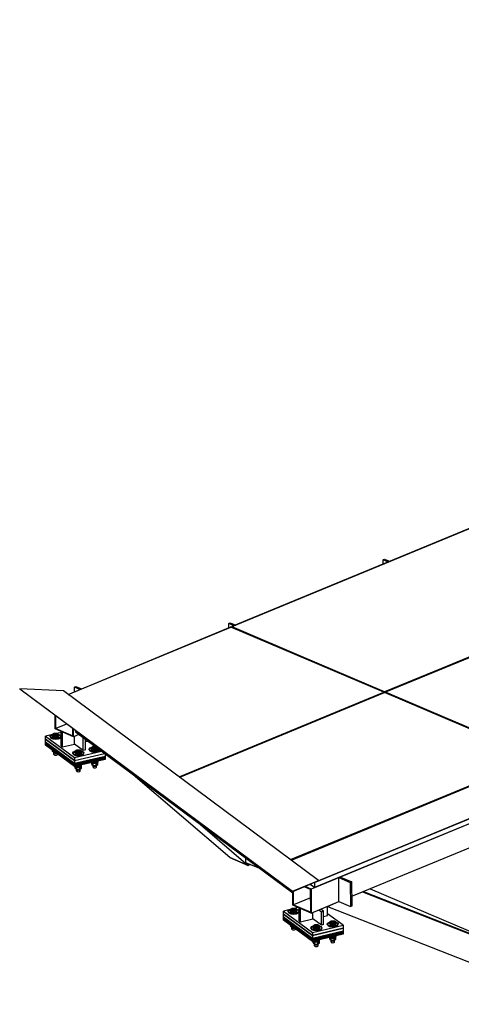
# Model space of a CAD drawing. Header units: millimetres. Extents: x 150 to 15284, y 150 to 14166.
# Tile 1 of 13: x 150 to 2157, y 7144 to 11615. Entities that reach past the tile are written whole.
import ezdxf

# ---------------------------------------------------------------- set-up
doc = ezdxf.new("R2010")
doc.units = ezdxf.units.MM

# ---------------------------------------------------------------- blocks, each defined once
blk = doc.blocks.new('Part-1718 - 1314')
at = {"color": 7}
for p, q in [((399.5, 8325.5), (399.5, 8360.9)), ((438.6, 8296.8), (399.5, 8325.5)), ((438.6, 8296.8), (438.6, 8354.5)), ((449, 8299.2), (449.1, 8346.8)), ((449, 8299.2), (438.6, 8296.8))]:
    blk.add_line(p, q, dxfattribs=at)
blk = doc.blocks.new('Part-1325 - 1314')
at = {"color": 7}
for p, q in [((403.2, 8386.9), (403.3, 8380.7)), ((403.3, 8380.7), (1391.3, 7649.7))]:
    blk.add_line(p, q, dxfattribs=at)
blk = doc.blocks.new('Part-1390 - 1314')
at = {"color": 7}
for p, q in [((1176.7, 7808.5), (1176.9, 7788.5)), ((1176.9, 7788.5), (1239.9, 7761.7)), ((1742, 7668.6), (2480.6, 7354.2))]:
    blk.add_line(p, q, dxfattribs=at)
blk = doc.blocks.new('Part-29797 - 1314')
at = {"color": 7}
for p, q in [((1600, 7719.3), (1607.2, 7722.3)), ((1601.1, 7610.4), (1600, 7719.3)), ((1600, 7719.3), (1652.1, 7697.1)), ((1607.2, 7722.3), (1659.3, 7700.1)), ((1659.3, 7700.1), (1652.1, 7697.1)), ((1652.1, 7697.1), (1653.2, 7588.2)), ((1660.4, 7591.2), (1659.3, 7700.1)), ((1601.1, 7610.4), (1653.2, 7588.2)), ((1653.2, 7588.2), (1660.4, 7591.2))]:
    blk.add_line(p, q, dxfattribs=at)
blk = doc.blocks.new('Part-4183 - 1314')
at = {"color": 7}
for p, q in [((1348.4, 7554.2), (1480.4, 7457.3)), ((1348.4, 7540.5), (1348.4, 7554.2)), ((1480.4, 7443.7), (1348.4, 7540.5)), ((1480.4, 7457.3), (1620, 7489.5)), ((1620, 7475.8), (1480.4, 7443.7)), ((1620, 7489.5), (1620, 7475.8)), ((1480.4, 7457.3), (1480.4, 7443.7))]:
    blk.add_line(p, q, dxfattribs=at)
blk = doc.blocks.new('Part-1722 - 1314')
at = {"color": 7}
for p, q in [((1420.2, 7523.6), (1420.2, 7581.8)), ((1426, 7519.3), (1426, 7579.3)), ((1548.2, 7547.4), (1548.2, 7588.5)), ((1420.2, 7523.6), (1426, 7519.3)), ((1426, 7519.3), (1481.9, 7532.1)), ((1531.4, 7543.6), (1548.2, 7547.4))]:
    blk.add_line(p, q, dxfattribs=at)
blk = doc.blocks.new('Part-1426 - 1314')
at = {"color": 7}
for p, q in [((1104.5, 7810.3), (665.6, 8186.6)), ((971.8, 7960.1), (1187.9, 7774.8)), ((1187.9, 7774.8), (1104.5, 7810.3)), ((1190.2, 7782.9), (1187.9, 7774.8))]:
    blk.add_line(p, q, dxfattribs=at)
blk = doc.blocks.new('Surfacing-1362 - 1314')
at = {"color": 3}
for p, q in [((876.8, 8175.5), (1808.4, 8560.3)), ((2503, 8264.6), (1808.4, 8560.3)), ((1381.4, 7801.3), (2503, 8264.6)), ((1382.2, 7800.7), (2503, 8263.7)), ((2503, 8263.7), (2503, 8264.6))]:
    blk.add_line(p, q, dxfattribs=at)
blk = doc.blocks.new('Surfacing-1363 - 1314')
at = {"color": 3}
for p, q in [((369.7, 8551.6), (1110.2, 8857.5)), ((1804.9, 8561.8), (1110.2, 8857.5)), ((874.3, 8177.4), (1804.9, 8561.8)), ((875.1, 8176.8), (1804.9, 8560.9)), ((1804.9, 8560.9), (1804.9, 8561.8))]:
    blk.add_line(p, q, dxfattribs=at)
blk = doc.blocks.new('Surfacing-1382 - 1314')
at = {"color": 3}
for p, q in [((1384, 7799.4), (2506.5, 8263.1)), ((2680.1, 8189.2), (2506.5, 8263.1)), ((1490.2, 7697.7), (2680.1, 8189.2)), ((2680.2, 8188.3), (1490.2, 7696.8)), ((2680.1, 8189.2), (2680.2, 8188.3)), ((1490.2, 7697.7), (1490.2, 7696.8))]:
    blk.add_line(p, q, dxfattribs=at)
blk = doc.blocks.new('Part-1399 - 1314')
at = {"color": 7}
for p, q in [((1104.5, 7810.3), (1187.9, 7774.8)), ((1187.9, 7774.8), (1190.2, 7782.9)), ((1198.7, 7779.3), (1187.9, 7774.8))]:
    blk.add_line(p, q, dxfattribs=at)
blk = doc.blocks.new('Part-1437 - 1314')
at = {"color": 7}
for p, q in [((1660, 7634.7), (1708.6, 7654.8)), ((1708.6, 7654.8), (2704.1, 7263.7)), ((1712, 7656.2), (2611.6, 7302.7)), ((1548.6, 7588.7), (1601.1, 7610.4)), ((1548.6, 7588.7), (2679.9, 7144.3)), ((2704.1, 7263.7), (2657.4, 7283.5)), ((2679.9, 7144.3), (2704.1, 7263.7))]:
    blk.add_line(p, q, dxfattribs=at)
blk = doc.blocks.new('Part-11609 - 1314')
at = {"color": 7}
for p, q in [((1384.7, 7798.8), (2506.5, 8262.2)), ((2680.2, 8188.3), (2506.5, 8262.2)), ((1490.2, 7696.8), (2680.2, 8188.3)), ((2680.2, 8188.3), (2680.4, 8165.6)), ((2680.4, 8165.6), (1490.5, 7674.1)), ((1490.2, 7696.8), (1490.5, 7674.1)), ((1490.5, 7674.1), (1470.7, 7688.7))]:
    blk.add_line(p, q, dxfattribs=at)
blk = doc.blocks.new('Part-1635 - 1314')
at = {"color": 7}
for p, q in [((1416.3, 7583.5), (1348.4, 7567.8)), ((1348.4, 7567.8), (1480.4, 7471)), ((1348.4, 7554.2), (1348.4, 7567.8)), ((1620, 7503.2), (1548.2, 7555.8)), ((1480.4, 7457.3), (1348.4, 7554.2)), ((1480.4, 7471), (1620, 7503.2)), ((1620, 7489.5), (1480.4, 7457.3)), ((1480.4, 7471), (1480.4, 7457.3)), ((1620, 7503.2), (1620, 7489.5))]:
    blk.add_line(p, q, dxfattribs=at)
blk = doc.blocks.new('Bolt-29798 - 1314')
at = {"color": 7}
for p, q in [((1370.3, 7567.4), (1373.9, 7572.5)), ((1373.9, 7569.8), (1370.3, 7564.6)), ((1373.5, 7562.2), (1370.3, 7567.4)), ((1370.3, 7564.6), (1370.3, 7567.4)), ((1370.3, 7564.6), (1373.5, 7559.5)), ((1382.6, 7558.4), (1373.5, 7562.2)), ((1373.5, 7559.5), (1382.6, 7555.7)), ((1373.9, 7572.5), (1383.1, 7576.2)), ((1383.1, 7573.5), (1373.9, 7569.8)), ((1381.5, 7576.4), (1388.6, 7581.3)), ((1381.5, 7567.3), (1381.5, 7576.4)), ((1388.3, 7571.5), (1381.5, 7576.4)), ((1388.6, 7572.2), (1381.5, 7567.3)), ((1381.5, 7567.3), (1388.3, 7562.4)), ((1382.4, 7565.1), (1383.5, 7566.8)), ((1382.6, 7563.5), (1382.4, 7565.1)), ((1384, 7561.9), (1382.6, 7563.5)), ((1395, 7557), (1382.6, 7558.4)), ((1382.6, 7555.7), (1395, 7554.2)), ((1383.1, 7576.2), (1395.7, 7577.5)), ((1395.7, 7574.8), (1383.1, 7573.5)), ((1383.5, 7566.8), (1385.8, 7568.1)), ((1386.5, 7560.6), (1384, 7561.9)), ((1385.8, 7568.1), (1389, 7569.2)), ((1389.9, 7559.7), (1386.5, 7560.6)), ((1387.3, 7567.3), (1388.5, 7568.9)), ((1388.4, 7565.6), (1387.3, 7567.3)), ((1387.3, 7564.6), (1387.3, 7567.3)), ((1388.3, 7562.4), (1388.3, 7571.5)), ((1402.1, 7571.4), (1388.3, 7571.5)), ((1388.3, 7562.4), (1402.1, 7562.3)), ((1391.3, 7564.4), (1388.4, 7565.6)), ((1388.5, 7568.9), (1391.4, 7570.1)), ((1388.6, 7572.2), (1388.6, 7581.3)), ((1388.6, 7581.3), (1402.4, 7581.3)), ((1388.6, 7572.2), (1402.4, 7572.1)), ((1389, 7569.2), (1392.8, 7569.8)), ((1393.8, 7559.2), (1389.9, 7559.7)), ((1395.2, 7564), (1391.3, 7564.4)), ((1391.4, 7570.1), (1395.4, 7570.5)), ((1392.8, 7569.8), (1396.9, 7569.8)), ((1397.9, 7559.3), (1393.8, 7559.2)), ((1407.6, 7558.3), (1395, 7557)), ((1395, 7554.2), (1407.6, 7555.6)), ((1399.3, 7564.4), (1395.2, 7564)), ((1395.4, 7570.5), (1399.4, 7570.1)), ((1395.7, 7577.5), (1408.1, 7576.1)), ((1408.1, 7573.3), (1395.7, 7574.8)), ((1396.9, 7569.8), (1400.8, 7569.4)), ((1401.7, 7559.9), (1397.9, 7559.3)), ((1402.2, 7565.6), (1399.3, 7564.4)), ((1399.4, 7570.1), (1402.3, 7568.9)), ((1400.8, 7569.4), (1404.2, 7568.4)), ((1404.9, 7560.9), (1401.7, 7559.9)), ((1409.2, 7576.3), (1402.1, 7571.4)), ((1402.1, 7562.3), (1402.1, 7571.4)), ((1402.1, 7562.3), (1409.2, 7567.2)), ((1403.3, 7567.2), (1402.2, 7565.6)), ((1402.3, 7568.9), (1403.3, 7567.2)), ((1402.4, 7572.1), (1402.4, 7581.3)), ((1402.4, 7581.3), (1409.2, 7576.3)), ((1402.4, 7572.1), (1409.2, 7567.2)), ((1403.3, 7564.5), (1403.3, 7567.2)), ((1404.2, 7568.4), (1406.7, 7567.1)), ((1407.2, 7562.3), (1404.9, 7560.9)), ((1406.7, 7567.1), (1408.1, 7565.6)), ((1408.3, 7563.9), (1407.2, 7562.3)), ((1416.8, 7562), (1407.6, 7558.3)), ((1407.6, 7555.6), (1416.8, 7559.3)), ((1408.1, 7576.1), (1417.2, 7572.3)), ((1417.2, 7569.5), (1408.1, 7573.3)), ((1408.1, 7565.6), (1408.3, 7563.9)), ((1409.2, 7567.2), (1409.2, 7576.3)), ((1420.2, 7566.9), (1416.8, 7562)), ((1416.8, 7559.3), (1420.2, 7564.1)), ((1417.2, 7572.3), (1420.2, 7567.4)), ((1420.2, 7564.6), (1417.2, 7569.5)), ((1548, 7509.4), (1551.5, 7514.5)), ((1551.5, 7511.7), (1548, 7506.6)), ((1551.5, 7514.5), (1560.8, 7518.2)), ((1560.8, 7515.5), (1551.5, 7511.7)), ((1559.2, 7518.4), (1566.2, 7523.3)), ((1559.2, 7509.3), (1559.2, 7518.4)), ((1565.9, 7513.4), (1559.2, 7518.4)), ((1566.2, 7514.2), (1559.2, 7509.3)), ((1560.8, 7518.2), (1573.3, 7519.5)), ((1573.3, 7516.8), (1560.8, 7515.5)), ((1563.5, 7510.1), (1566.7, 7511.1)), ((1565, 7509.3), (1566.1, 7510.9)), ((1565.9, 7504.3), (1565.9, 7513.4)), ((1579.8, 7513.4), (1565.9, 7513.4)), ((1566.1, 7510.9), (1569.1, 7512.1)), ((1566.2, 7514.2), (1566.2, 7523.3)), ((1566.2, 7523.3), (1580.1, 7523.2)), ((1566.2, 7514.2), (1580.1, 7514.1)), ((1566.7, 7511.1), (1570.5, 7511.7)), ((1569.1, 7512.1), (1573.1, 7512.5)), ((1570.5, 7511.7), (1574.5, 7511.8)), ((1573.1, 7512.5), (1577.1, 7512)), ((1573.3, 7519.5), (1585.8, 7518.1)), ((1585.8, 7515.3), (1573.3, 7516.8)), ((1574.5, 7511.8), (1578.5, 7511.3)), ((1577.1, 7512), (1580, 7510.8)), ((1578.5, 7511.3), (1581.8, 7510.4)), ((1586.9, 7518.3), (1579.8, 7513.4)), ((1579.8, 7504.3), (1579.8, 7513.4)), ((1580, 7510.8), (1581, 7509.2)), ((1580.1, 7514.1), (1580.1, 7523.2)), ((1580.1, 7523.2), (1586.9, 7518.3)), ((1580.1, 7514.1), (1586.9, 7509.1)), ((1585.8, 7518.1), (1594.8, 7514.2)), ((1594.8, 7511.5), (1585.8, 7515.3)), ((1586.9, 7509.1), (1586.9, 7518.3)), ((1594.8, 7514.2), (1598, 7509.1)), ((1598, 7506.4), (1594.8, 7511.5)), ((1381.5, 7498.2), (1381.5, 7502.5)), ((1384.5, 7500.3), (1381.5, 7498.2)), ((1388.3, 7493.3), (1381.5, 7498.2)), ((1387.3, 7485.2), (1387.3, 7498.2)), ((1388.5, 7486.9), (1387.3, 7485.2)), ((1387.3, 7485.2), (1388.4, 7483.6)), ((1388.3, 7493.3), (1388.3, 7497.6)), ((1394.2, 7493.2), (1388.3, 7493.3)), ((1388.4, 7483.6), (1391.3, 7482.4)), ((1391.4, 7488.1), (1388.5, 7486.9)), ((1391.3, 7482.4), (1395.2, 7481.9)), ((1395.4, 7488.5), (1391.4, 7488.1)), ((1395.2, 7481.9), (1399.3, 7482.3)), ((1399.4, 7488), (1395.4, 7488.5)), ((1399.3, 7482.3), (1402.2, 7483.5)), ((1402.3, 7486.8), (1399.4, 7488)), ((1402.2, 7483.5), (1403.3, 7485.2)), ((1403.3, 7485.2), (1402.3, 7486.8)), ((1403.3, 7485.2), (1403.3, 7486.5)), ((1473, 7492.1), (1476.5, 7497.2)), ((1476.5, 7494.5), (1473, 7489.3)), ((1476.2, 7486.9), (1473, 7492.1)), ((1473, 7489.3), (1473, 7492.1)), ((1473, 7489.3), (1476.2, 7484.2)), ((1485.2, 7483.1), (1476.2, 7486.9)), ((1476.2, 7484.2), (1485.2, 7480.4)), ((1476.5, 7497.2), (1485.8, 7500.9)), ((1485.8, 7498.2), (1476.5, 7494.5)), ((1484.1, 7501.1), (1491.2, 7506)), ((1484.1, 7492), (1484.1, 7501.1)), ((1490.9, 7496.2), (1484.1, 7501.1)), ((1491.2, 7496.9), (1484.1, 7492)), ((1484.1, 7492), (1490.9, 7487)), ((1485.1, 7489.8), (1486.2, 7491.4)), ((1485.2, 7488.2), (1485.1, 7489.8)), ((1486.6, 7486.6), (1485.2, 7488.2)), ((1497.7, 7481.7), (1485.2, 7483.1)), ((1485.2, 7480.4), (1497.7, 7478.9)), ((1485.8, 7500.9), (1498.3, 7502.2)), ((1498.3, 7499.5), (1485.8, 7498.2)), ((1486.2, 7491.4), (1488.4, 7492.8)), ((1489.2, 7485.3), (1486.6, 7486.6)), ((1488.4, 7492.8), (1491.6, 7493.9)), ((1492.5, 7484.4), (1489.2, 7485.3)), ((1490, 7492), (1491.1, 7493.6)), ((1491, 7490.3), (1490, 7492)), ((1490, 7489.2), (1490, 7492)), ((1490.9, 7487), (1490.9, 7496.2)), ((1504.8, 7496.1), (1490.9, 7496.2)), ((1490.9, 7487), (1504.8, 7487)), ((1493.9, 7489.1), (1491, 7490.3)), ((1491.1, 7493.6), (1494.1, 7494.8)), ((1491.2, 7496.9), (1491.2, 7506)), ((1491.2, 7506), (1505.1, 7506)), ((1491.2, 7496.9), (1505.1, 7496.8)), ((1491.6, 7493.9), (1495.4, 7494.4)), ((1496.5, 7483.9), (1492.5, 7484.4)), ((1497.9, 7488.7), (1493.9, 7489.1)), ((1494.1, 7494.8), (1498.1, 7495.2)), ((1495.4, 7494.4), (1499.5, 7494.5)), ((1500.5, 7484), (1496.5, 7483.9)), ((1510.2, 7483), (1497.7, 7481.7)), ((1497.7, 7478.9), (1510.2, 7480.2)), ((1501.9, 7489.1), (1497.9, 7488.7)), ((1498.1, 7495.2), (1502.1, 7494.8)), ((1498.3, 7502.2), (1510.8, 7500.8)), ((1510.8, 7498), (1498.3, 7499.5)), ((1499.5, 7494.5), (1503.4, 7494.1)), ((1504.3, 7484.5), (1500.5, 7484)), ((1504.9, 7490.3), (1501.9, 7489.1)), ((1502.1, 7494.8), (1505, 7493.5)), ((1503.4, 7494.1), (1506.8, 7493.1)), ((1507.5, 7485.6), (1504.3, 7484.5)), ((1511.8, 7501), (1504.8, 7496.1)), ((1504.8, 7487), (1504.8, 7496.1)), ((1504.8, 7487), (1511.8, 7491.9)), ((1506, 7491.9), (1504.9, 7490.3)), ((1505, 7493.5), (1506, 7491.9)), ((1505.1, 7496.8), (1505.1, 7506)), ((1505.1, 7506), (1511.8, 7501)), ((1505.1, 7496.8), (1511.8, 7491.9)), ((1506, 7489.2), (1506, 7491.9)), ((1506.8, 7493.1), (1509.3, 7491.8)), ((1509.8, 7487), (1507.5, 7485.6)), ((1509.3, 7491.8), (1510.7, 7490.3)), ((1510.9, 7488.6), (1509.8, 7487)), ((1519.5, 7486.7), (1510.2, 7483)), ((1510.2, 7480.2), (1519.5, 7484)), ((1510.7, 7490.3), (1510.9, 7488.6)), ((1510.8, 7500.8), (1519.8, 7497)), ((1519.8, 7494.2), (1510.8, 7498)), ((1511.8, 7491.9), (1511.8, 7501)), ((1523, 7491.8), (1519.5, 7486.7)), ((1519.5, 7484), (1523, 7489.1)), ((1519.8, 7497), (1523, 7491.8)), ((1523, 7489.1), (1519.8, 7494.2)), ((1523, 7489.1), (1523, 7491.8)), ((1551.2, 7504.2), (1548, 7509.4)), ((1548, 7506.6), (1548, 7509.4)), ((1548, 7506.6), (1551.2, 7501.5)), ((1560.2, 7500.4), (1551.2, 7504.2)), ((1551.2, 7501.5), (1560.2, 7497.7)), ((1559.2, 7509.3), (1565.9, 7504.3)), ((1560.1, 7507.1), (1561.2, 7508.7)), ((1560.3, 7505.4), (1560.1, 7507.1)), ((1572.7, 7498.9), (1560.2, 7500.4)), ((1560.2, 7497.7), (1572.7, 7496.2)), ((1561.7, 7503.9), (1560.3, 7505.4)), ((1561.2, 7508.7), (1563.5, 7510.1)), ((1564.2, 7502.6), (1561.7, 7503.9)), ((1567.6, 7501.6), (1564.2, 7502.6)), ((1566, 7507.6), (1565, 7509.3)), ((1565, 7506.5), (1565, 7509.3)), ((1565.9, 7504.3), (1579.8, 7504.3)), ((1568.9, 7506.4), (1566, 7507.6)), ((1571.5, 7501.2), (1567.6, 7501.6)), ((1572.9, 7505.9), (1568.9, 7506.4)), ((1575.6, 7501.2), (1571.5, 7501.2)), ((1585.2, 7500.3), (1572.7, 7498.9)), ((1572.7, 7496.2), (1585.2, 7497.5)), ((1576.9, 7506.4), (1572.9, 7505.9)), ((1579.4, 7501.8), (1575.6, 7501.2)), ((1579.9, 7507.5), (1576.9, 7506.4)), ((1582.6, 7502.9), (1579.4, 7501.8)), ((1579.8, 7504.3), (1586.9, 7509.1)), ((1581, 7509.2), (1579.9, 7507.5)), ((1581, 7506.4), (1581, 7509.2)), ((1581.8, 7510.4), (1584.4, 7509.1)), ((1584.8, 7504.2), (1582.6, 7502.9)), ((1584.4, 7509.1), (1585.8, 7507.5)), ((1585.9, 7505.9), (1584.8, 7504.2)), ((1594.5, 7504), (1585.2, 7500.3)), ((1585.2, 7497.5), (1594.5, 7501.2)), ((1585.8, 7507.5), (1585.9, 7505.9)), ((1598, 7509.1), (1594.5, 7504)), ((1594.5, 7501.2), (1598, 7506.4)), ((1598, 7506.4), (1598, 7509.1)), ((1484.1, 7422.9), (1484.1, 7430.9)), ((1491.2, 7427.8), (1484.1, 7422.9)), ((1484.1, 7422.9), (1490.9, 7418)), ((1485.9, 7431.3), (1490.3, 7429.4)), ((1490.9, 7429.8), (1488.2, 7431.8)), ((1490, 7409.9), (1490, 7432.2)), ((1490.3, 7432.1), (1490.1, 7432.2)), ((1497.8, 7431.3), (1490.3, 7432.1)), ((1490.3, 7429.4), (1497.8, 7428.5)), ((1490.9, 7418), (1490.9, 7429.8)), ((1504.8, 7429.7), (1490.9, 7429.8)), ((1491.2, 7427.8), (1491.2, 7432.5)), ((1491.2, 7427.8), (1505.1, 7427.7)), ((1492.1, 7432.7), (1492.5, 7432.6)), ((1492.5, 7432.6), (1496.5, 7432.1)), ((1496.5, 7432.1), (1500.5, 7432.2)), ((1505.3, 7432.1), (1497.8, 7431.3)), ((1497.8, 7428.5), (1505.3, 7429.3)), ((1500.5, 7432.2), (1504.3, 7432.8)), ((1504.3, 7432.8), (1507.5, 7433.8)), ((1511.8, 7434.6), (1504.8, 7429.7)), ((1504.8, 7417.9), (1504.8, 7429.7)), ((1504.8, 7417.9), (1511.8, 7422.8)), ((1505.1, 7427.7), (1505.1, 7435.7)), ((1505.1, 7427.7), (1511.8, 7422.8)), ((1510.9, 7434.3), (1505.3, 7432.1)), ((1505.3, 7429.3), (1510.9, 7431.6)), ((1506, 7409.9), (1506, 7435.9)), ((1507.5, 7433.8), (1509.8, 7435.2)), ((1509.1, 7436.6), (1511.8, 7434.6)), ((1509.8, 7435.2), (1510.9, 7436.8)), ((1513, 7437.4), (1510.9, 7434.3)), ((1510.9, 7436.8), (1510.9, 7437)), ((1510.9, 7436.8), (1510.9, 7437)), ((1510.9, 7431.6), (1513, 7434.6)), ((1513, 7434.6), (1511.4, 7437.1)), ((1511.8, 7422.8), (1511.8, 7434.6)), ((1512.9, 7437.5), (1513, 7437.4)), ((1513, 7434.6), (1513, 7437.4)), ((1559.2, 7440.2), (1559.2, 7448.1)), ((1566.2, 7445.1), (1559.2, 7440.2)), ((1559.2, 7440.2), (1565.9, 7435.2)), ((1560.9, 7448.5), (1565.3, 7446.7)), ((1565.9, 7447.1), (1563.2, 7449.1)), ((1565, 7427.2), (1565, 7449.5)), ((1566.1, 7428.9), (1565, 7427.2)), ((1565, 7427.2), (1566, 7425.6)), ((1565.3, 7449.4), (1565.1, 7449.5)), ((1572.8, 7448.6), (1565.3, 7449.4)), ((1565.3, 7446.7), (1572.8, 7445.8)), ((1565.9, 7435.2), (1565.9, 7447.1)), ((1579.8, 7447), (1565.9, 7447.1)), ((1565.9, 7435.2), (1579.8, 7435.2)), ((1566, 7425.6), (1568.9, 7424.3)), ((1569.1, 7430), (1566.1, 7428.9)), ((1566.2, 7445.1), (1566.2, 7449.8)), ((1566.2, 7445.1), (1580.1, 7445)), ((1567.2, 7450), (1567.6, 7449.9)), ((1567.6, 7449.9), (1571.5, 7449.4)), ((1568.9, 7424.3), (1572.9, 7423.9)), ((1573.1, 7430.5), (1569.1, 7430)), ((1571.5, 7449.4), (1575.6, 7449.5)), ((1580.3, 7449.3), (1572.8, 7448.6)), ((1572.8, 7445.8), (1580.3, 7446.6)), ((1572.9, 7423.9), (1576.9, 7424.3)), ((1577.1, 7430), (1573.1, 7430.5)), ((1575.6, 7449.5), (1579.4, 7450.1)), ((1576.9, 7424.3), (1579.9, 7425.5)), ((1580, 7428.8), (1577.1, 7430)), ((1579.4, 7450.1), (1582.6, 7451.1)), ((1586.9, 7451.9), (1579.8, 7447)), ((1579.8, 7435.2), (1579.8, 7447)), ((1579.8, 7435.2), (1586.9, 7440.1)), ((1579.9, 7425.5), (1581, 7427.1)), ((1581, 7427.1), (1580, 7428.8)), ((1580.1, 7445), (1580.1, 7453)), ((1580.1, 7445), (1586.9, 7440.1)), ((1585.9, 7451.6), (1580.3, 7449.3)), ((1580.3, 7446.6), (1585.9, 7448.8)), ((1581, 7427.1), (1581, 7453.2)), ((1582.6, 7451.1), (1584.8, 7452.5)), ((1584.2, 7453.9), (1586.9, 7451.9)), ((1584.8, 7452.5), (1585.9, 7454.1)), ((1588, 7454.6), (1585.9, 7451.6)), ((1585.9, 7454.1), (1585.9, 7454.3)), ((1585.9, 7454.1), (1585.9, 7454.3)), ((1585.9, 7448.8), (1588, 7451.9)), ((1588, 7451.9), (1586.5, 7454.4)), ((1586.9, 7440.1), (1586.9, 7451.9)), ((1587.9, 7454.8), (1588, 7454.6)), ((1588, 7451.9), (1588, 7454.6)), ((1491.1, 7411.6), (1490, 7409.9)), ((1490, 7409.9), (1491, 7408.3)), ((1490.9, 7418), (1504.8, 7417.9)), ((1491, 7408.3), (1493.9, 7407.1)), ((1494.1, 7412.8), (1491.1, 7411.6)), ((1493.9, 7407.1), (1497.9, 7406.6)), ((1498.1, 7413.2), (1494.1, 7412.8)), ((1497.9, 7406.6), (1501.9, 7407)), ((1502.1, 7412.7), (1498.1, 7413.2)), ((1501.9, 7407), (1504.9, 7408.2)), ((1505, 7411.5), (1502.1, 7412.7)), ((1504.9, 7408.2), (1506, 7409.9)), ((1506, 7409.9), (1505, 7411.5))]:
    blk.add_line(p, q, dxfattribs=at)
blk = doc.blocks.new('Part-1560 - 1314')
at = {"color": 7}
for p, q in [((311.6, 8394.5), (311, 8455.3)), ((314.4, 8396.9), (313.8, 8453.2)), ((362.8, 8416.9), (314.4, 8396.9)), ((395, 8359), (311.6, 8394.5)), ((314.4, 8396.9), (392.2, 8363.8)), ((392.2, 8363.8), (391.8, 8395.4)), ((395, 8359), (394.6, 8393.3)), ((419.1, 8369), (395, 8359))]:
    blk.add_line(p, q, dxfattribs=at)
blk = doc.blocks.new('Part-11605 - 1314')
at = {"color": 7}
for p, q in [((370.5, 8551), (1110.2, 8856.5)), ((1804.9, 8560.9), (1110.2, 8856.5)), ((875.1, 8176.8), (1804.9, 8560.9)), ((1804.9, 8558), (1804.9, 8560.9))]:
    blk.add_line(p, q, dxfattribs=at)
blk = doc.blocks.new('Part-1634 - 1314')
at = {"color": 7}
for p, q in [((338.5, 8378), (266.7, 8361.5)), ((266.7, 8361.5), (398.7, 8264.6)), ((266.7, 8347.8), (266.7, 8361.5)), ((398.7, 8251), (266.7, 8347.8)), ((398.7, 8264.6), (521.8, 8293)), ((398.7, 8251), (535.9, 8282.5)), ((398.7, 8264.6), (398.7, 8251))]:
    blk.add_line(p, q, dxfattribs=at)
blk = doc.blocks.new('Part-1716 - 1314')
at = {"color": 7}
for p, q in [((338.5, 8317.2), (338.5, 8383)), ((343.2, 8381), (344.4, 8380.1)), ((344.4, 8380.1), (344.9, 8380.3)), ((344.4, 8312.9), (344.4, 8380.1)), ((338.5, 8317.2), (344.4, 8312.9)), ((344.4, 8312.9), (399.5, 8325.6)), ((449.1, 8337), (459.1, 8339.3))]:
    blk.add_line(p, q, dxfattribs=at)
blk = doc.blocks.new('Part-1724 - 1314')
at = {"color": 7}
for p, q in [((1481.9, 7532.1), (1481.9, 7561.1)), ((1510, 7572.7), (1521, 7564.7)), ((1531.4, 7567.2), (1519, 7576.4)), ((1521, 7564.7), (1531.4, 7567.2)), ((1521, 7503.5), (1521, 7564.7)), ((1531.4, 7505.9), (1531.4, 7567.2)), ((1521, 7503.5), (1481.9, 7532.1)), ((1531.4, 7505.9), (1521, 7503.5))]:
    blk.add_line(p, q, dxfattribs=at)
blk = doc.blocks.new('Part-21524 - 1314')
at = {"color": 7}
for p, q in [((1801.1, 9162.8), (1808.3, 9165.8)), ((1808.3, 9165.8), (1833.2, 9155.2)), ((1826, 9152.2), (1801.1, 9162.8)), ((1801.3, 9142), (1801.1, 9162.8))]:
    blk.add_line(p, q, dxfattribs=at)
blk = doc.blocks.new('Surfacing-2026 - 1314')
at = {"color": 3}
for p, q in [((2268.3, 9335.8), (1113.8, 8859)), ((2963, 9040.1), (2268.3, 9335.8)), ((1808.5, 8563.3), (2963, 9040.1)), ((2963, 9039.2), (1808.5, 8562.3)), ((2963, 9040.1), (2963, 9039.2)), ((1113.8, 8859), (1808.5, 8563.3)), ((1113.8, 8859), (1113.9, 8858)), ((1808.5, 8562.3), (1113.9, 8858)), ((1808.5, 8563.3), (1808.5, 8562.3))]:
    blk.add_line(p, q, dxfattribs=at)
blk = doc.blocks.new('Surfacing-2027 - 1314')
at = {"color": 3}
for p, q in [((2966.4, 9038.6), (1812, 8561.8)), ((3661.1, 8743), (2966.4, 9038.6)), ((2506.6, 8266.1), (3661.1, 8743)), ((3661.1, 8742), (2506.6, 8265.2)), ((3661.1, 8743), (3661.1, 8742)), ((1812, 8561.8), (2506.6, 8266.1)), ((1812, 8561.8), (1812, 8560.9)), ((2506.6, 8265.2), (1812, 8560.9)), ((2506.6, 8266.1), (2506.6, 8265.2))]:
    blk.add_line(p, q, dxfattribs=at)
blk = doc.blocks.new('Part-4178 - 1314')
at = {"color": 7}
for p, q in [((266.7, 8347.8), (398.7, 8251)), ((266.7, 8334.1), (266.7, 8347.8)), ((398.7, 8237.3), (266.7, 8334.1)), ((398.7, 8251), (535.9, 8282.5)), ((538.3, 8280.8), (538.3, 8269.4)), ((538.3, 8269.4), (398.7, 8237.3)), ((398.7, 8251), (398.7, 8237.3))]:
    blk.add_line(p, q, dxfattribs=at)
blk = doc.blocks.new('Part-4180 - 1314')
at = {"color": 7}
for p, q in [((266.7, 8325), (398.7, 8228.2)), ((266.7, 8320.4), (266.7, 8325)), ((398.7, 8223.6), (266.7, 8320.4)), ((398.7, 8228.2), (538.3, 8260.3)), ((538.3, 8255.8), (398.7, 8223.6)), ((398.7, 8228.2), (398.7, 8223.6)), ((538.3, 8260.3), (538.3, 8255.8))]:
    blk.add_line(p, q, dxfattribs=at)
blk = doc.blocks.new('Part-4181 - 1314')
at = {"color": 7}
for p, q in [((266.7, 8329.5), (398.7, 8232.7)), ((266.7, 8325), (266.7, 8329.5)), ((398.7, 8228.2), (266.7, 8325)), ((398.7, 8232.7), (538.3, 8264.9)), ((538.3, 8260.3), (398.7, 8228.2)), ((398.7, 8232.7), (398.7, 8228.2)), ((538.3, 8264.9), (538.3, 8260.3))]:
    blk.add_line(p, q, dxfattribs=at)
blk = doc.blocks.new('Part-4182 - 1314')
at = {"color": 7}
for p, q in [((266.7, 8334.1), (398.7, 8237.3)), ((266.7, 8329.5), (266.7, 8334.1)), ((398.7, 8232.7), (266.7, 8329.5)), ((398.7, 8237.3), (538.3, 8269.4)), ((538.3, 8264.9), (398.7, 8232.7)), ((398.7, 8237.3), (398.7, 8232.7)), ((538.3, 8269.4), (538.3, 8264.9))]:
    blk.add_line(p, q, dxfattribs=at)
blk = doc.blocks.new('Part-4185 - 1314')
at = {"color": 7}
for p, q in [((1348.4, 7535.9), (1480.4, 7439.1)), ((1348.4, 7531.4), (1348.4, 7535.9)), ((1480.4, 7434.6), (1348.4, 7531.4)), ((1480.4, 7439.1), (1620, 7471.3)), ((1620, 7466.7), (1480.4, 7434.6)), ((1620, 7471.3), (1620, 7466.7)), ((1480.4, 7439.1), (1480.4, 7434.6))]:
    blk.add_line(p, q, dxfattribs=at)
blk = doc.blocks.new('Part-4186 - 1314')
at = {"color": 7}
for p, q in [((1348.4, 7540.5), (1480.4, 7443.7)), ((1348.4, 7535.9), (1348.4, 7540.5)), ((1480.4, 7439.1), (1348.4, 7535.9)), ((1480.4, 7443.7), (1620, 7475.8)), ((1620, 7471.3), (1480.4, 7439.1)), ((1620, 7475.8), (1620, 7471.3)), ((1480.4, 7443.7), (1480.4, 7439.1))]:
    blk.add_line(p, q, dxfattribs=at)
blk = doc.blocks.new('Part-4189 - 1314')
at = {"color": 7}
for p, q in [((1348.4, 7531.4), (1480.4, 7434.6)), ((1348.4, 7526.8), (1348.4, 7531.4)), ((1480.4, 7430), (1348.4, 7526.8)), ((1480.4, 7434.6), (1620, 7466.7)), ((1620, 7466.7), (1620, 7462.1)), ((1620, 7462.1), (1480.4, 7430)), ((1480.4, 7434.6), (1480.4, 7430))]:
    blk.add_line(p, q, dxfattribs=at)
blk = doc.blocks.new('Part-11613 - 1314')
at = {"color": 7}
for p, q in [((2268.3, 9334.9), (1113.9, 8858)), ((2963, 9039.2), (2268.3, 9334.9)), ((1808.5, 8562.3), (2963, 9039.2)), ((2963, 9036.3), (2963, 9039.2)), ((1113.9, 8858), (1808.5, 8562.3)), ((1113.9, 8855), (1113.9, 8858)), ((1808.5, 8559.3), (1808.5, 8562.3))]:
    blk.add_line(p, q, dxfattribs=at)
blk = doc.blocks.new('Part-11606 - 1314')
at = {"color": 7}
for p, q in [((877.6, 8174.9), (1808.4, 8559.4)), ((2503, 8263.7), (1808.4, 8559.4)), ((1382.2, 7800.7), (2503, 8263.7)), ((2503.1, 8260.8), (2503, 8263.7))]:
    blk.add_line(p, q, dxfattribs=at)
blk = doc.blocks.new('Part-11614 - 1314')
at = {"color": 7}
for p, q in [((2966.4, 9037.7), (1812, 8560.9)), ((3661.1, 8742), (2966.4, 9037.7)), ((2506.6, 8265.2), (3661.1, 8742)), ((3661.1, 8739.1), (3661.1, 8742)), ((1812, 8560.9), (2506.6, 8265.2)), ((1812, 8557.8), (1812, 8560.9)), ((2506.7, 8262.1), (2506.6, 8265.2))]:
    blk.add_line(p, q, dxfattribs=at)
blk = doc.blocks.new('Part-19161 - 1314')
at = {"color": 7}
for p, q in [((398.7, 8583.5), (405.9, 8586.5)), ((423.6, 8572.9), (398.7, 8583.5)), ((398.9, 8562.7), (398.7, 8583.5)), ((405.9, 8586.5), (430.8, 8575.9))]:
    blk.add_line(p, q, dxfattribs=at)
blk = doc.blocks.new('Part-20965 - 1314')
at = {"color": 7}
for p, q in [((150, 8577.4), (1389.9, 7658.1)), ((348.7, 8567.1), (150, 8577.4)), ((150, 8577.4), (150, 8574.6)), ((1390, 7655.3), (150, 8574.6)), ((1508.5, 7707), (348.7, 8567.1)), ((1389.9, 7658.1), (1508.5, 7707)), ((1508.6, 7704.3), (1390, 7655.3)), ((1508.5, 7707), (1508.6, 7704.3)), ((1389.9, 7658.1), (1390, 7655.3))]:
    blk.add_line(p, q, dxfattribs=at)
blk = doc.blocks.new('Part-21556 - 1314')
at = {"color": 7}
for p, q in [((1099.8, 8873.2), (1107, 8876.1)), ((1124.7, 8862.5), (1099.8, 8873.2)), ((1100, 8852.3), (1099.8, 8873.2)), ((1107, 8876.1), (1131.9, 8865.5))]:
    blk.add_line(p, q, dxfattribs=at)
blk = doc.blocks.new('Part-29704 - 1314')
at = {"color": 7}
for p, q in [((11030.5, 11614.8), (1474.2, 7667.3)), ((1660, 7634.7), (2296.5, 7897.6)), ((1391.9, 7593.9), (1391.3, 7655.9)), ((1394.6, 7596.3), (1394, 7657)), ((1471.4, 7664.9), (1442.7, 7677.1)), ((1474.2, 7667.3), (1447, 7678.9)), ((1472.4, 7563.2), (1471.4, 7664.9)), ((1474.2, 7667.3), (1475.3, 7558.4)), ((1471.8, 7628.2), (1394.6, 7596.3)), ((1475.3, 7558.4), (1601.1, 7610.4)), ((1475.3, 7558.4), (1391.9, 7593.9)), ((1394.6, 7596.3), (1472.4, 7563.2))]:
    blk.add_line(p, q, dxfattribs=at)
blk = doc.blocks.new('Bolt-29799 - 1314')
at = {"color": 7}
for p, q in [((288.7, 8361), (292.2, 8366.1)), ((292.2, 8363.4), (288.7, 8358.3)), ((291.9, 8355.8), (288.7, 8361)), ((288.7, 8358.3), (288.7, 8361)), ((292.2, 8366.1), (301.5, 8369.8)), ((301.5, 8367.1), (292.2, 8363.4)), ((299.8, 8370.1), (306.9, 8375)), ((299.8, 8360.9), (299.8, 8370.1)), ((306.6, 8365.1), (299.8, 8370.1)), ((306.9, 8365.8), (299.8, 8360.9)), ((299.8, 8360.9), (306.6, 8356)), ((300.8, 8358.8), (301.9, 8360.4)), ((301.5, 8369.8), (314, 8371.1)), ((314, 8368.4), (301.5, 8367.1)), ((301.9, 8360.4), (304.1, 8361.8)), ((304.1, 8361.8), (307.3, 8362.8)), ((305.7, 8360.9), (306.8, 8362.5)), ((306.7, 8359.3), (305.7, 8360.9)), ((305.7, 8358.2), (305.7, 8360.9)), ((306.6, 8356), (306.6, 8365.1)), ((320.5, 8365), (306.6, 8365.1)), ((306.8, 8362.5), (309.8, 8363.7)), ((306.9, 8365.8), (306.9, 8375)), ((306.9, 8375), (320.8, 8374.9)), ((306.9, 8365.8), (320.8, 8365.8)), ((307.3, 8362.8), (311.2, 8363.4)), ((309.8, 8363.7), (313.8, 8364.2)), ((311.2, 8363.4), (315.2, 8363.4)), ((313.8, 8364.2), (317.8, 8363.7)), ((314, 8371.1), (326.5, 8369.7)), ((326.5, 8367), (314, 8368.4)), ((315.2, 8363.4), (319.1, 8363)), ((317.8, 8363.7), (320.7, 8362.5)), ((319.1, 8363), (322.5, 8362.1)), ((327.5, 8369.9), (320.5, 8365)), ((320.5, 8355.9), (320.5, 8365)), ((320.5, 8355.9), (327.5, 8360.8)), ((321.7, 8360.8), (320.6, 8359.2)), ((320.7, 8362.5), (321.7, 8360.8)), ((320.8, 8365.8), (320.8, 8374.9)), ((320.8, 8374.9), (327.5, 8369.9)), ((320.8, 8365.8), (327.5, 8360.8)), ((321.7, 8358.1), (321.7, 8360.8)), ((322.5, 8362.1), (325, 8360.7)), ((325, 8360.7), (326.4, 8359.2)), ((326.5, 8369.7), (335.5, 8365.9)), ((335.5, 8363.2), (326.5, 8367)), ((327.5, 8360.8), (327.5, 8369.9)), ((338.5, 8360.5), (335.2, 8355.6)), ((335.5, 8365.9), (338.5, 8361)), ((338.5, 8358.3), (335.5, 8363.2)), ((288.7, 8358.3), (291.9, 8353.1)), ((300.9, 8352), (291.9, 8355.8)), ((291.9, 8353.1), (300.9, 8349.3)), ((300.9, 8357.1), (300.8, 8358.8)), ((302.3, 8355.5), (300.9, 8357.1)), ((313.4, 8350.6), (300.9, 8352)), ((300.9, 8349.3), (313.4, 8347.9)), ((304.9, 8354.2), (302.3, 8355.5)), ((308.2, 8353.3), (304.9, 8354.2)), ((306.6, 8356), (320.5, 8355.9)), ((309.6, 8358), (306.7, 8359.3)), ((312.2, 8352.8), (308.2, 8353.3)), ((313.6, 8357.6), (309.6, 8358)), ((316.2, 8352.9), (312.2, 8352.8)), ((325.9, 8351.9), (313.4, 8350.6)), ((313.4, 8347.9), (325.9, 8349.2)), ((317.6, 8358), (313.6, 8357.6)), ((320, 8353.5), (316.2, 8352.9)), ((320.6, 8359.2), (317.6, 8358)), ((323.2, 8354.5), (320, 8353.5)), ((325.5, 8355.9), (323.2, 8354.5)), ((326.6, 8357.5), (325.5, 8355.9)), ((335.2, 8355.6), (325.9, 8351.9)), ((325.9, 8349.2), (335.2, 8352.9)), ((326.4, 8359.2), (326.6, 8357.5)), ((335.2, 8352.9), (338.5, 8357.8)), ((477.5, 8312), (484.6, 8316.9)), ((484.6, 8307.8), (484.6, 8316.9)), ((484.6, 8316.9), (489.5, 8316.9)), ((299.8, 8291.8), (299.8, 8296.2)), ((302.9, 8293.9), (299.8, 8291.8)), ((306.6, 8286.9), (299.8, 8291.8)), ((305.7, 8278.9), (305.7, 8291.9)), ((306.8, 8280.5), (305.7, 8278.9)), ((305.7, 8278.9), (306.7, 8277.2)), ((306.6, 8286.9), (306.6, 8291.2)), ((312.5, 8286.8), (306.6, 8286.9)), ((306.7, 8277.2), (309.6, 8276)), ((309.8, 8281.7), (306.8, 8280.5)), ((309.6, 8276), (313.6, 8275.5)), ((313.8, 8282.1), (309.8, 8281.7)), ((313.6, 8275.5), (317.6, 8276)), ((317.8, 8281.6), (313.8, 8282.1)), ((317.6, 8276), (320.6, 8277.1)), ((320.7, 8280.4), (317.8, 8281.6)), ((320.6, 8277.1), (321.7, 8278.8)), ((321.7, 8278.8), (320.7, 8280.4)), ((321.7, 8278.8), (321.7, 8280.1)), ((391.3, 8285.7), (394.8, 8290.8)), ((394.8, 8288.1), (391.3, 8283)), ((394.5, 8280.5), (391.3, 8285.7)), ((391.3, 8283), (391.3, 8285.7)), ((391.3, 8283), (394.5, 8277.8)), ((403.6, 8276.7), (394.5, 8280.5)), ((394.5, 8277.8), (403.6, 8274)), ((394.8, 8290.8), (404.1, 8294.5)), ((404.1, 8291.8), (394.8, 8288.1)), ((402.5, 8294.7), (409.6, 8299.6)), ((402.5, 8285.6), (402.5, 8294.7)), ((409.2, 8289.8), (402.5, 8294.7)), ((409.6, 8290.5), (402.5, 8285.6)), ((402.5, 8285.6), (409.2, 8280.7)), ((403.4, 8283.4), (404.5, 8285.1)), ((403.6, 8281.8), (403.4, 8283.4)), ((405, 8280.2), (403.6, 8281.8)), ((416, 8275.3), (403.6, 8276.7)), ((403.6, 8274), (416, 8272.5)), ((404.1, 8294.5), (416.7, 8295.8)), ((416.7, 8293.1), (404.1, 8291.8)), ((404.5, 8285.1), (406.8, 8286.4)), ((407.5, 8278.9), (405, 8280.2)), ((406.8, 8286.4), (410, 8287.5)), ((410.9, 8278), (407.5, 8278.9)), ((408.3, 8285.6), (409.5, 8287.2)), ((409.4, 8283.9), (408.3, 8285.6)), ((408.3, 8282.9), (408.3, 8285.6)), ((409.2, 8280.7), (409.2, 8289.8)), ((423.1, 8289.7), (409.2, 8289.8)), ((409.2, 8280.7), (423.1, 8280.6)), ((412.2, 8282.7), (409.4, 8283.9)), ((409.5, 8287.2), (412.4, 8288.4)), ((409.6, 8290.5), (409.6, 8299.6)), ((409.6, 8299.6), (423.4, 8299.6)), ((409.6, 8290.5), (423.4, 8290.5)), ((410, 8287.5), (413.8, 8288.1)), ((414.8, 8277.5), (410.9, 8278)), ((416.2, 8282.3), (412.2, 8282.7)), ((412.4, 8288.4), (416.4, 8288.8)), ((413.8, 8288.1), (417.9, 8288.1)), ((418.9, 8277.6), (414.8, 8277.5)), ((428.6, 8276.6), (416, 8275.3)), ((416, 8272.5), (428.6, 8273.9)), ((420.2, 8282.7), (416.2, 8282.3)), ((416.4, 8288.8), (420.4, 8288.4)), ((416.7, 8295.8), (429.1, 8294.4)), ((429.1, 8291.7), (416.7, 8293.1)), ((417.9, 8288.1), (421.8, 8287.7)), ((422.7, 8278.2), (418.9, 8277.6)), ((423.2, 8283.9), (420.2, 8282.7)), ((420.4, 8288.4), (423.3, 8287.2)), ((421.8, 8287.7), (425.2, 8286.7)), ((425.9, 8279.2), (422.7, 8278.2)), ((430.2, 8294.6), (423.1, 8289.7)), ((423.1, 8280.6), (423.1, 8289.7)), ((423.1, 8280.6), (430.2, 8285.5)), ((424.3, 8285.5), (423.2, 8283.9)), ((423.3, 8287.2), (424.3, 8285.5)), ((423.4, 8290.5), (423.4, 8299.6)), ((423.4, 8299.6), (430.2, 8294.6)), ((423.4, 8290.5), (430.2, 8285.5)), ((424.3, 8282.8), (424.3, 8285.5)), ((425.2, 8286.7), (427.7, 8285.4)), ((428.1, 8280.6), (425.9, 8279.2)), ((427.7, 8285.4), (429.1, 8283.9)), ((429.2, 8282.2), (428.1, 8280.6)), ((437.8, 8280.3), (428.6, 8276.6)), ((428.6, 8273.9), (437.8, 8277.6)), ((429.1, 8294.4), (438.1, 8290.6)), ((438.1, 8287.8), (429.1, 8291.7)), ((429.1, 8283.9), (429.2, 8282.2)), ((430.2, 8285.5), (430.2, 8294.6)), ((441.3, 8285.4), (437.8, 8280.3)), ((437.8, 8277.6), (441.3, 8282.7)), ((438.1, 8290.6), (441.3, 8285.4)), ((441.3, 8282.7), (438.1, 8287.8)), ((441.3, 8282.7), (441.3, 8285.4)), ((466.4, 8303), (469.9, 8308.1)), ((469.9, 8305.4), (466.4, 8300.2)), ((469.5, 8297.8), (466.4, 8303)), ((466.4, 8300.2), (466.4, 8303)), ((466.4, 8300.2), (469.5, 8295.1)), ((478.6, 8294), (469.5, 8297.8)), ((469.5, 8295.1), (478.6, 8291.3)), ((469.9, 8308.1), (479.1, 8311.8)), ((479.1, 8309.1), (469.9, 8305.4)), ((477.5, 8302.9), (477.5, 8312)), ((484.3, 8307.1), (477.5, 8312)), ((484.6, 8307.8), (477.5, 8302.9)), ((477.5, 8302.9), (484.3, 8297.9)), ((478.4, 8300.7), (479.6, 8302.3)), ((478.6, 8299.1), (478.4, 8300.7)), ((480, 8297.5), (478.6, 8299.1)), ((491, 8292.6), (478.6, 8294)), ((478.6, 8291.3), (491, 8289.8)), ((479.1, 8311.8), (491.7, 8313.1)), ((491.7, 8310.4), (479.1, 8309.1)), ((479.6, 8302.3), (481.8, 8303.7)), ((482.5, 8296.2), (480, 8297.5)), ((481.8, 8303.7), (485, 8304.8)), ((485.9, 8295.2), (482.5, 8296.2)), ((483.4, 8302.9), (484.5, 8304.5)), ((484.4, 8301.2), (483.4, 8302.9)), ((483.4, 8300.1), (483.4, 8302.9)), ((484.3, 8297.9), (484.3, 8307.1)), ((498.1, 8307), (484.3, 8307.1)), ((484.3, 8297.9), (498.1, 8297.9)), ((487.3, 8300), (484.4, 8301.2)), ((484.5, 8304.5), (487.4, 8305.7)), ((484.6, 8307.8), (498.4, 8307.7)), ((485, 8304.8), (488.8, 8305.3)), ((489.8, 8294.8), (485.9, 8295.2)), ((491.3, 8299.5), (487.3, 8300)), ((487.4, 8305.7), (491.5, 8306.1)), ((488.8, 8305.3), (492.9, 8305.4)), ((493.9, 8294.9), (489.8, 8294.8)), ((503.6, 8293.9), (491, 8292.6)), ((491, 8289.8), (503.6, 8291.1)), ((495.3, 8300), (491.3, 8299.5)), ((491.5, 8306.1), (495.4, 8305.7)), ((491.7, 8313.1), (495.1, 8312.7)), ((491.7, 8310.4), (499.5, 8309.5)), ((492.9, 8305.4), (496.8, 8305)), ((497.7, 8295.4), (493.9, 8294.9)), ((498.2, 8301.2), (495.3, 8300)), ((495.4, 8305.7), (498.3, 8304.4)), ((496.8, 8305), (500.2, 8304)), ((500.9, 8296.5), (497.7, 8295.4)), ((500.6, 8308.7), (498.1, 8307)), ((498.1, 8297.9), (498.1, 8307)), ((498.1, 8297.9), (505.2, 8302.8)), ((499.4, 8302.8), (498.2, 8301.2)), ((498.3, 8304.4), (499.4, 8302.8)), ((498.4, 8307.7), (498.4, 8310.3)), ((498.4, 8307.7), (505.2, 8302.8)), ((499.4, 8300.1), (499.4, 8302.8)), ((500.2, 8304), (502.7, 8302.7)), ((503.2, 8297.9), (500.9, 8296.5)), ((502.7, 8302.7), (504.1, 8301.1)), ((504.3, 8299.5), (503.2, 8297.9)), ((512.8, 8297.6), (503.6, 8293.9)), ((503.6, 8291.1), (512.8, 8294.8)), ((504.1, 8301.1), (504.3, 8299.5)), ((505.2, 8302.8), (505.2, 8305.2)), ((513.8, 8298.9), (512.8, 8297.6)), ((512.8, 8294.8), (515, 8298)), ((408.3, 8203.6), (408.3, 8225.8)), ((408.7, 8225.8), (408.4, 8225.8)), ((416.1, 8224.9), (408.7, 8225.8)), ((409.6, 8221.4), (409.6, 8226.1)), ((410.5, 8226.3), (410.9, 8226.2)), ((410.9, 8226.2), (414.8, 8225.7)), ((414.8, 8225.7), (418.9, 8225.8)), ((418.9, 8225.8), (422.7, 8226.4)), ((422.7, 8226.4), (425.9, 8227.4)), ((430.2, 8228.2), (423.1, 8223.3)), ((423.4, 8221.4), (423.4, 8229.3)), ((429.2, 8227.9), (423.7, 8225.7)), ((424.3, 8203.5), (424.3, 8229.5)), ((425.9, 8227.4), (428.1, 8228.8)), ((427.5, 8230.2), (430.2, 8228.2)), ((428.1, 8228.8), (429.2, 8230.4)), ((431.3, 8231), (429.2, 8227.9)), ((429.2, 8230.4), (429.2, 8230.6)), ((429.2, 8230.4), (429.2, 8230.6)), ((429.2, 8225.2), (431.3, 8228.2)), ((431.3, 8228.2), (429.8, 8230.8)), ((430.2, 8216.4), (430.2, 8228.2)), ((431.3, 8231.1), (431.3, 8231)), ((431.3, 8228.2), (431.3, 8231)), ((477.5, 8233.8), (477.5, 8241.8)), ((484.6, 8238.7), (477.5, 8233.8)), ((477.5, 8233.8), (484.3, 8228.8)), ((479.3, 8242.2), (483.7, 8240.3)), ((484.3, 8240.7), (481.6, 8242.7)), ((483.4, 8220.8), (483.4, 8243.1)), ((483.7, 8243), (483.5, 8243.1)), ((491.2, 8242.2), (483.7, 8243)), ((483.7, 8240.3), (491.2, 8239.4)), ((484.3, 8228.8), (484.3, 8240.7)), ((498.1, 8240.6), (484.3, 8240.7)), ((484.3, 8228.8), (498.1, 8228.8)), ((484.6, 8238.7), (484.6, 8243.4)), ((484.6, 8238.7), (498.4, 8238.6)), ((485.5, 8243.6), (485.9, 8243.5)), ((485.9, 8243.5), (489.8, 8243)), ((489.8, 8243), (493.9, 8243.1)), ((498.7, 8243), (491.2, 8242.2)), ((491.2, 8239.4), (498.7, 8240.2)), ((493.9, 8243.1), (497.7, 8243.7)), ((497.7, 8243.7), (500.9, 8244.7)), ((505.2, 8245.5), (498.1, 8240.6)), ((498.1, 8228.8), (498.1, 8240.6)), ((498.1, 8228.8), (505.2, 8233.7)), ((498.4, 8238.6), (498.4, 8246.6)), ((498.4, 8238.6), (505.2, 8233.7)), ((504.3, 8245.2), (498.7, 8243)), ((498.7, 8240.2), (504.3, 8242.4)), ((499.4, 8220.7), (499.4, 8246.8)), ((500.9, 8244.7), (503.2, 8246.1)), ((502.5, 8247.5), (505.2, 8245.5)), ((503.2, 8246.1), (504.3, 8247.7)), ((504.3, 8247.7), (504.2, 8247.9)), ((506.4, 8248.3), (504.3, 8245.2)), ((504.3, 8247.7), (504.3, 8247.9)), ((504.3, 8242.4), (506.4, 8245.5)), ((506.4, 8245.5), (504.8, 8248)), ((505.2, 8233.7), (505.2, 8245.5)), ((506.3, 8248.4), (506.4, 8248.3)), ((506.4, 8245.5), (506.4, 8248.3)), ((402.5, 8216.5), (402.5, 8224.5)), ((409.6, 8221.4), (402.5, 8216.5)), ((402.5, 8216.5), (409.2, 8211.6)), ((404.2, 8224.9), (408.7, 8223)), ((409.2, 8223.4), (406.5, 8225.4)), ((409.5, 8205.2), (408.3, 8203.6)), ((408.3, 8203.6), (409.4, 8201.9)), ((408.7, 8223), (416.1, 8222.2)), ((409.2, 8211.6), (409.2, 8223.4)), ((423.1, 8223.3), (409.2, 8223.4)), ((409.2, 8211.6), (423.1, 8211.5)), ((409.4, 8201.9), (412.2, 8200.7)), ((412.4, 8206.4), (409.5, 8205.2)), ((409.6, 8221.4), (423.4, 8221.4)), ((412.2, 8200.7), (416.2, 8200.2)), ((416.4, 8206.8), (412.4, 8206.4)), ((423.7, 8225.7), (416.1, 8224.9)), ((416.1, 8222.2), (423.7, 8222.9)), ((416.2, 8200.2), (420.2, 8200.6)), ((420.4, 8206.3), (416.4, 8206.8)), ((420.2, 8200.6), (423.2, 8201.8)), ((423.3, 8205.1), (420.4, 8206.3)), ((423.1, 8211.5), (423.1, 8223.3)), ((423.1, 8211.5), (430.2, 8216.4)), ((423.2, 8201.8), (424.3, 8203.5)), ((424.3, 8203.5), (423.3, 8205.1)), ((423.4, 8221.4), (430.2, 8216.4)), ((423.7, 8222.9), (429.2, 8225.2)), ((484.5, 8222.5), (483.4, 8220.8)), ((483.4, 8220.8), (484.4, 8219.2)), ((484.4, 8219.2), (487.3, 8218)), ((487.4, 8223.7), (484.5, 8222.5)), ((487.3, 8218), (491.3, 8217.5)), ((491.5, 8224.1), (487.4, 8223.7)), ((491.3, 8217.5), (495.3, 8217.9)), ((495.4, 8223.6), (491.5, 8224.1)), ((495.3, 8217.9), (498.2, 8219.1)), ((498.3, 8222.4), (495.4, 8223.6)), ((498.2, 8219.1), (499.4, 8220.7)), ((499.4, 8220.7), (498.3, 8222.4))]:
    blk.add_line(p, q, dxfattribs=at)

msp = doc.modelspace()

# ---------------------------------------------------------------- block references
for name in ['Part-29704 - 1314', 'Surfacing-2026 - 1314', 'Part-11613 - 1314', 'Part-21524 - 1314', 'Surfacing-2027 - 1314', 'Part-11614 - 1314', 'Surfacing-1363 - 1314', 'Part-11605 - 1314', 'Part-21556 - 1314', 'Part-19161 - 1314', 'Part-20965 - 1314', 'Surfacing-1362 - 1314', 'Part-11606 - 1314', 'Part-1560 - 1314', 'Part-1634 - 1314', 'Bolt-29799 - 1314', 'Part-1716 - 1314', 'Part-1718 - 1314', 'Part-1325 - 1314', 'Part-4178 - 1314', 'Part-4182 - 1314', 'Part-4181 - 1314', 'Part-4180 - 1314', 'Surfacing-1382 - 1314', 'Part-11609 - 1314', 'Part-1426 - 1314', 'Part-1399 - 1314', 'Part-1390 - 1314', 'Part-29797 - 1314', 'Part-1437 - 1314', 'Part-1635 - 1314', 'Bolt-29798 - 1314', 'Part-1722 - 1314', 'Part-1724 - 1314', 'Part-4183 - 1314', 'Part-4186 - 1314', 'Part-4185 - 1314', 'Part-4189 - 1314']:
    msp.add_blockref(name, (0, 0))

doc.saveas('drawing.dxf')
